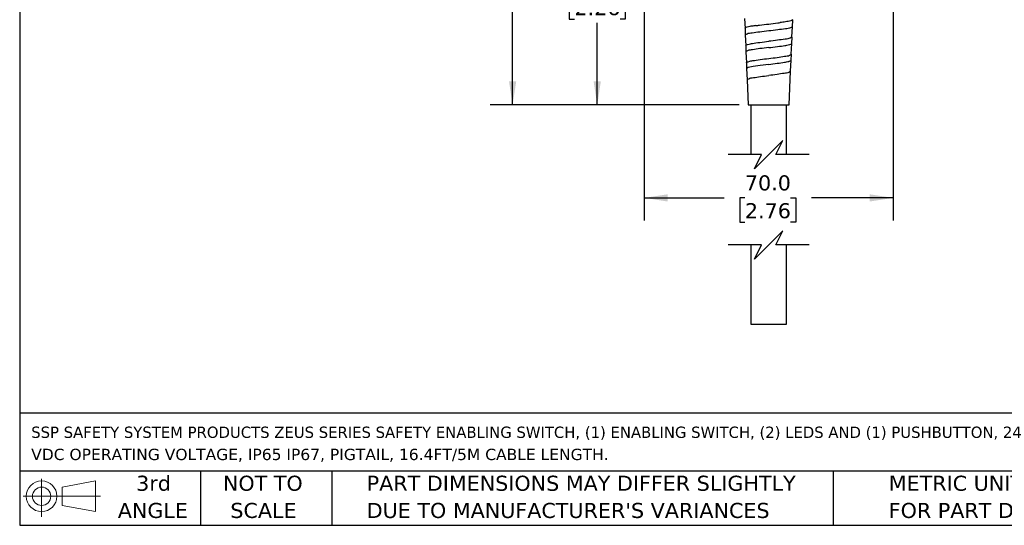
# Model space of a CAD drawing. Header units: millimetres. Extents: x 13 to 546, y 13 to 419.
# Tile 1 of 18: x 13 to 289, y 13 to 155. Entities that reach past the tile are written whole.
import ezdxf

# ---------------------------------------------------------------- set-up
doc = ezdxf.new("R2010")
doc.units = ezdxf.units.MM
doc.header["$LTSCALE"] = 2
doc.linetypes.add('SLD-Solid', pattern=[0])
doc.layers.add('DIMENSIONS', color=140, linetype='SLD-Solid', lineweight=25)
doc.layers.add('TEXT', color=140, linetype='SLD-Solid', lineweight=25)
doc.styles.add('SLDTEXTSTYLE0', font='VERDANA.TTF')
doc.dimstyles.new('SLDDIMSTYLE0', dxfattribs={"dimtxt": 4.316016, "dimasz": 6.604, "dimexe": 0, "dimexo": 0.0625, "dimgap": 1.079004, "dimtad": 0, "dimtih": 1, "dimtoh": 1, "dimrnd": 1e-09, "dimzin": 12, "dimdsep": 46, "dimtxsty": 'SLDTEXTSTYLE0', "dimsah": 1, "dimcen": 0.09, "dimadec": 0, "dimazin": 3, "dimtfac": 1, "dimtofl": 0, "dimtmove": 0, "dimatfit": 3, "dimfxl": 0, "dimfrac": 2, "dimtolj": 1, "dimtzin": 12, "dimarcsym": 0})
doc.dimstyles.new('SLDDIMSTYLE1', dxfattribs={"dimtxt": 4.316016, "dimasz": 6.604, "dimexe": 0, "dimexo": 0.0625, "dimgap": 1.079004, "dimtad": 0, "dimtih": 1, "dimtoh": 1, "dimrnd": 1e-09, "dimzin": 4, "dimdsep": 46, "dimtxsty": 'SLDTEXTSTYLE0', "dimsah": 1, "dimcen": 0.09, "dimadec": 0, "dimazin": 1, "dimtfac": 1, "dimtofl": 0, "dimtmove": 0, "dimatfit": 3, "dimfxl": 0, "dimfrac": 2, "dimtolj": 1, "dimtzin": 12, "dimarcsym": 0})

# ---------------------------------------------------------------- blocks, each defined once
blk = doc.blocks.new('Block11')
at = {"color": 7, "linetype": 'SLD-Solid', "lineweight": 18}
for p, q in [((5.18, 10.62), (5.18, 0)), ((10.96, 8.33), (20.35, 10.06)), ((10.96, 3.19), (10.96, 8.33)), ((20.35, 10.06), (20.35, 1.46)), ((0, 5.76), (21.75, 5.76)), ((10.96, 3.19), (20.35, 1.46))]:
    blk.add_line(p, q, dxfattribs=at)
for radius in [4.3, 2.57]:
    blk.add_circle((5.18, 5.76), radius, dxfattribs=at)
blk = doc.blocks.new('Block12')
at = {"color": 7, "linetype": 'Continuous'}
blk.add_blockref('Block11', (0, 0), dxfattribs=at)
blk = doc.blocks.new('SW_NOTE_0')
at = {"layer": 'TEXT', "color": 0, "char_height": 3.175, "attachment_point": 1, "style": 'SLDTEXTSTYLE0'}
for s, insert in [('SSP SAFETY SYSTEM PRODUCTS ZEUS SERIES SAFETY ENABLING SWITCH, (1) ENABLING SWITCH, (2) LEDS AND (1) PUSHBUTTON, 24 ', (0, 4.03)), ('VDC OPERATING VOLTAGE, IP65 IP67, PIGTAIL, 16.4FT/5M CABLE LENGTH.', (0, -2.2))]:
    blk.add_mtext(s, dxfattribs=dict(at, insert=insert))
blk = doc.blocks.new('SW_NOTE_0_3')
at = {"layer": 'TEXT', "color": 0, "char_height": 4.2333, "attachment_point": 1, "style": 'SLDTEXTSTYLE0'}
for s, insert in [('PART DIMENSIONS MAY DIFFER SLIGHTLY ', (0, 5.38)), ("DUE TO MANUFACTURER'S VARIANCES", (0, -2.27))]:
    blk.add_mtext(s, dxfattribs=dict(at, insert=insert))
blk = doc.blocks.new('SW_NOTE_0_4')
at = {"layer": 'TEXT', "color": 0, "char_height": 4.233, "attachment_point": 2, "style": 'SLDTEXTSTYLE0'}
for s, insert in [('NOT TO', (10.52, 5.38)), ('SCALE', (10.71, -2.27))]:
    blk.add_mtext(s, dxfattribs=dict(at, insert=insert))
blk = doc.blocks.new('SW_NOTE_0_5')
at = {"layer": 'TEXT', "color": 0, "char_height": 4.233, "attachment_point": 2, "style": 'SLDTEXTSTYLE0'}
for s, insert in [('3rd', (4.63, 5.38)), ('ANGLE', (4.44, -2.27))]:
    blk.add_mtext(s, dxfattribs=dict(at, insert=insert))
blk = doc.blocks.new('SW_NOTE_0_6')
at = {"layer": 'TEXT', "color": 0, "char_height": 4.2333, "attachment_point": 1, "style": 'SLDTEXTSTYLE0'}
for s, insert in [('METRIC UNITS USED ', (0, 5.38)), ('FOR PART DESIGN', (0, -2.27))]:
    blk.add_mtext(s, dxfattribs=dict(at, insert=insert))
blk = doc.blocks.new('_D_2')
at = {"layer": 'DIMENSIONS'}
for p, q in [((186.18, 188.33), (168.68, 188.33)), ((175.03, 188.33), (175.03, 169.71)), ((168.61, 161.89), (167.16, 161.89)), ((167.16, 161.89), (167.16, 155.03)), ((181.44, 161.89), (182.89, 161.89)), ((182.89, 161.89), (182.89, 155.03)), ((167.16, 155.03), (168.61, 155.03)), ((182.89, 155.03), (181.44, 155.03)), ((175.03, 130.95), (175.03, 154.06)), ((214.88, 130.95), (168.68, 130.95))]:
    blk.add_line(p, q, dxfattribs=at)
for points in [[(175.03, 188.33), (174.01, 181.73), (176.04, 181.73)], [(175.03, 130.95), (176.04, 137.55), (174.01, 137.55)]]:
    blk.add_solid(points, dxfattribs=at)
at = {"layer": 'DIMENSIONS', "char_height": 4.233, "attachment_point": 1, "style": 'SLDTEXTSTYLE0'}
for s, insert in [('57.4', (168.61, 168.23)), ('2.26', (168.61, 160.4))]:
    blk.add_mtext(s, dxfattribs=dict(at, insert=insert))
blk = doc.blocks.new('_D_3')
at = {"layer": 'DIMENSIONS'}
for p, q in [((253, 373.13), (144.89, 373.13)), ((151.24, 373.13), (151.24, 259.89)), ((144.83, 252.06), (143.38, 252.06)), ((143.38, 252.06), (143.38, 245.2)), ((157.66, 252.06), (159.11, 252.06)), ((159.11, 252.06), (159.11, 245.2)), ((143.38, 245.2), (144.83, 245.2)), ((151.24, 130.95), (151.24, 244.23)), ((159.11, 245.2), (157.66, 245.2)), ((214.88, 130.95), (144.89, 130.95))]:
    blk.add_line(p, q, dxfattribs=at)
for points in [[(151.24, 373.13), (150.23, 366.53), (152.26, 366.53)], [(151.24, 130.95), (152.26, 137.55), (150.23, 137.55)]]:
    blk.add_solid(points, dxfattribs=at)
at = {"layer": 'DIMENSIONS', "char_height": 4.233, "attachment_point": 1, "style": 'SLDTEXTSTYLE0'}
for s, insert in [('242.2', (143.04, 258.4)), ('9.53', (144.83, 250.58))]:
    blk.add_mtext(s, dxfattribs=dict(at, insert=insert))
blk = doc.blocks.new('_D_4')
at = {"layer": 'DIMENSIONS'}
for p, q in [((188.22, 186.29), (188.22, 98.44)), ((258.22, 186.29), (258.22, 98.44)), ((188.22, 104.79), (210.69, 104.79)), ((216.53, 104.79), (215.08, 104.79)), ((215.08, 104.79), (215.08, 97.93)), ((229.36, 104.79), (230.81, 104.79)), ((230.81, 104.79), (230.81, 97.93)), ((258.22, 104.79), (235.21, 104.79)), ((215.08, 97.93), (216.53, 97.93)), ((230.81, 97.93), (229.36, 97.93))]:
    blk.add_line(p, q, dxfattribs=at)
for points in [[(188.22, 104.79), (194.82, 103.77), (194.82, 105.8)], [(258.22, 104.79), (251.61, 105.8), (251.61, 103.77)]]:
    blk.add_solid(points, dxfattribs=at)
at = {"layer": 'DIMENSIONS', "char_height": 4.233, "attachment_point": 1, "style": 'SLDTEXTSTYLE0'}
for s, insert in [('70.0', (216.53, 111.13)), ('2.76', (216.53, 103.3))]:
    blk.add_mtext(s, dxfattribs=dict(at, insert=insert))

msp = doc.modelspace()

# ---------------------------------------------------------------- linework, layer by layer
for p, q in [((216.464, 155.231), (216.572, 152.468)), ((216.563, 152.467), (216.638, 150.565)), ((229.969, 154.907), (229.544, 154.632)), ((229.768, 150.036), (229.88, 152.893)), ((229.89, 152.898), (229.97, 154.907)), ((216.647, 150.567), (216.763, 147.616)), ((229.704, 148.226), (229.776, 150.035)), ((216.756, 147.616), (216.825, 145.877)), ((229.578, 145.203), (229.697, 148.226)), ((216.831, 145.877), (216.952, 142.796)), ((229.517, 143.522), (229.584, 145.203)), ((216.947, 142.796), (217.012, 141.162)), ((217.016, 141.162), (217.141, 138.002)), ((229.389, 140.397), (229.512, 143.522)), ((229.018, 130.946), (229.393, 140.397)), ((217.138, 138.002), (217.418, 130.946)), ((217.418, 130.946), (229.018, 130.946)), ((218.218, 130.946), (218.218, 116.967)), ((228.218, 116.967), (228.218, 130.946)), ((218.218, 91.567), (218.218, 69.303)), ((228.218, 69.303), (228.218, 91.567)), ((218.218, 69.303), (228.218, 69.303))]:
    msp.add_line(p, q)
at = {"flags": 128}
msp.add_lwpolyline([(223.218, 142.344), (220.831, 142.048), (218.816, 141.753), (217.478, 141.457), (217.016, 141.162), (217.016, 141.162)], dxfattribs=at)
for points, knots in [([(219.616, 153.244), (219.215, 153.182), (218.296, 153.04), (217.692, 152.983), (216.396, 152.565), (216.563, 152.467), (216.563, 152.467)], [0, 0, 0, 0, 0.3560353, 0.8172633, 0.9998671, 1, 1, 1, 1]), ([(219.616, 153.244), (219.963, 153.29), (221.162, 153.449), (222.364, 153.587), (223.218, 153.685)], [0, 0, 0, 0, 0.2893675, 1, 1, 1, 1]), ([(223.218, 153.685), (224.075, 153.784), (225.151, 153.908), (226.226, 154.046), (226.445, 154.075)], [0, 0, 0, 0, 0.79606728, 1, 1, 1, 1]), ([(229.89, 152.898), (229.72, 152.792), (229.128, 152.424), (227.669, 152.314), (225.642, 151.987), (224.067, 151.822), (223.218, 151.733)], [0, 0, 0, 0, 0.08728669, 0.3046415, 0.62475491, 1, 1, 1, 1]), ([(229.544, 154.632), (229.511, 154.622), (229.001, 154.461), (227.96, 154.287), (226.955, 154.146), (226.445, 154.075)], [0, 0, 0, 0, 0.0329363, 0.5093975, 1, 1, 1, 1]), ([(223.218, 151.733), (222.371, 151.645), (220.807, 151.481), (218.804, 151.149), (217.365, 151.046), (216.798, 150.671), (216.638, 150.565)], [0, 0, 0, 0, 0.3788045, 0.6995559, 0.9151689, 1, 1, 1, 1]), ([(229.768, 150.036), (229.602, 149.926), (229.026, 149.545), (227.586, 149.426), (225.598, 149.089), (224.052, 148.917), (223.218, 148.824)], [0, 0, 0, 0, 0.0883982, 0.3057802, 0.6254522, 1, 1, 1, 1]), ([(216.763, 147.616), (216.763, 147.616), (216.6, 147.712), (217.851, 148.127), (218.679, 148.213), (220.924, 148.566), (222.412, 148.733), (223.218, 148.824)], [0, 0, 0, 0, 0.0000312, 0.0858533, 0.3014181, 0.6217487, 1, 1, 1, 1]), ([(223.218, 147.053), (222.395, 146.964), (220.876, 146.799), (218.933, 146.467), (217.532, 146.36), (216.986, 145.984), (216.831, 145.877)], [0, 0, 0, 0, 0.378456, 0.6989398, 0.9145193, 1, 1, 1, 1]), ([(223.218, 147.053), (224.017, 147.142), (225.499, 147.308), (227.748, 147.639), (228.573, 147.745), (229.862, 148.124), (229.697, 148.226), (229.697, 148.226)], [0, 0, 0, 0, 0.3747785, 0.6945952, 0.9119672, 0.9999743, 1, 1, 1, 1]), ([(216.952, 142.796), (216.952, 142.796), (216.795, 142.893), (218.002, 143.301), (218.815, 143.392), (220.991, 143.74), (222.437, 143.907), (223.219, 143.998)], [0, 0, 0, 0, 0.000031, 0.0863179, 0.301866, 0.6220107, 1, 1, 1, 1]), ([(223.219, 143.998), (224.029, 144.09), (225.53, 144.261), (227.46, 144.596), (228.861, 144.717), (229.417, 145.093), (229.578, 145.203)], [0, 0, 0, 0, 0.3743165, 0.6938253, 0.9112067, 1, 1, 1, 1]), ([(223.218, 142.344), (224.017, 142.442), (225.498, 142.622), (227.383, 142.861), (228.452, 143.091), (228.849, 143.177)], [0, 0, 0, 0, 0.4241055, 0.7861259, 1, 1, 1, 1]), ([(228.849, 143.177), (228.909, 143.192), (229.155, 143.254), (229.361, 143.406), (229.517, 143.522)], [0, 0, 0, 0, 0.2444835, 1, 1, 1, 1]), ([(217.141, 138.002), (217.287, 138.11), (217.798, 138.488), (219.141, 138.603), (220.988, 138.939), (222.435, 139.107), (223.218, 139.198)], [0, 0, 0, 0, 0.0867754, 0.3022796, 0.6222282, 1, 1, 1, 1]), ([(229.393, 140.397), (229.237, 140.288), (228.699, 139.915), (227.335, 139.793), (225.462, 139.46), (224.004, 139.29), (223.218, 139.198)], [0, 0, 0, 0, 0.08944554, 0.30687767, 0.62613345, 1, 1, 1, 1])]:
    msp.add_open_spline(points, degree=3, knots=knots)
at = {"layer": 'DIMENSIONS', "color": 140}
for p, q in [((227.218, 120.967), (223.218, 116.967)), ((225.218, 116.967), (227.218, 120.967)), ((221.218, 116.967), (211.868, 116.967)), ((223.218, 116.967), (219.218, 112.967)), ((219.218, 112.967), (221.218, 116.967)), ((234.568, 116.967), (225.218, 116.967)), ((227.218, 95.567), (223.218, 91.567)), ((225.218, 91.567), (227.218, 95.567)), ((221.218, 91.567), (211.868, 91.567)), ((223.218, 91.567), (219.218, 87.567)), ((219.218, 87.567), (221.218, 91.567)), ((234.568, 91.567), (225.218, 91.567))]:
    msp.add_line(p, q, dxfattribs=at)
at = {"layer": 'TEXT'}
for p, q in [((12.7, 419.1), (12.7, 12.7)), ((546.1, 44.252), (12.7, 44.252)), ((546.1, 27.94), (12.7, 27.94)), ((63.5, 27.94), (63.5, 12.7)), ((100.423, 27.94), (100.423, 12.7)), ((241.293, 27.94), (241.293, 12.7)), ((12.7, 12.7), (546.1, 12.7))]:
    msp.add_line(p, q, dxfattribs=at)

# ---------------------------------------------------------------- block references
for name, p in [('SW_NOTE_0', (15.931, 36.432)), ('Block12', (13.676, 15.108)), ('SW_NOTE_0_5', (45.695, 21.271)), ('SW_NOTE_0_4', (70.514, 21.271)), ('SW_NOTE_0_3', (110.239, 21.271)), ('SW_NOTE_0_6', (256.957, 21.271))]:
    msp.add_blockref(name, p, dxfattribs=at)

# ---------------------------------------------------------------- dimensions: what is measured, and where the dimension line sits
at = {"layer": 'DIMENSIONS'}
for base, p1, p2, picture, middle in [((151.2446, 373.1312), (217.4178, 130.9463), (255.5443, 373.1312), '_D_3', (151.2446, 252.0601)), ((175.026, 130.946), (188.718, 188.333), (217.418, 130.946), '_D_2', (175.026, 161.887))]:
    dim = msp.add_linear_dim(base=base, p1=p1, p2=p2, angle=90, dimstyle='SLDDIMSTYLE0', dxfattribs=at)
    dim.commit()
    dim.dimension.update_dxf_attribs({"geometry": picture, "text_midpoint": middle, "dimtype": 160})
dim = msp.add_linear_dim(base=(258.218, 104.787), p1=(188.218, 188.833), p2=(258.218, 188.833), dimstyle='SLDDIMSTYLE1', dxfattribs=at)
dim.commit()
dim.dimension.update_dxf_attribs({"geometry": '_D_4', "text_midpoint": (222.947, 104.787), "dimtype": 160})

doc.saveas('drawing.dxf')
